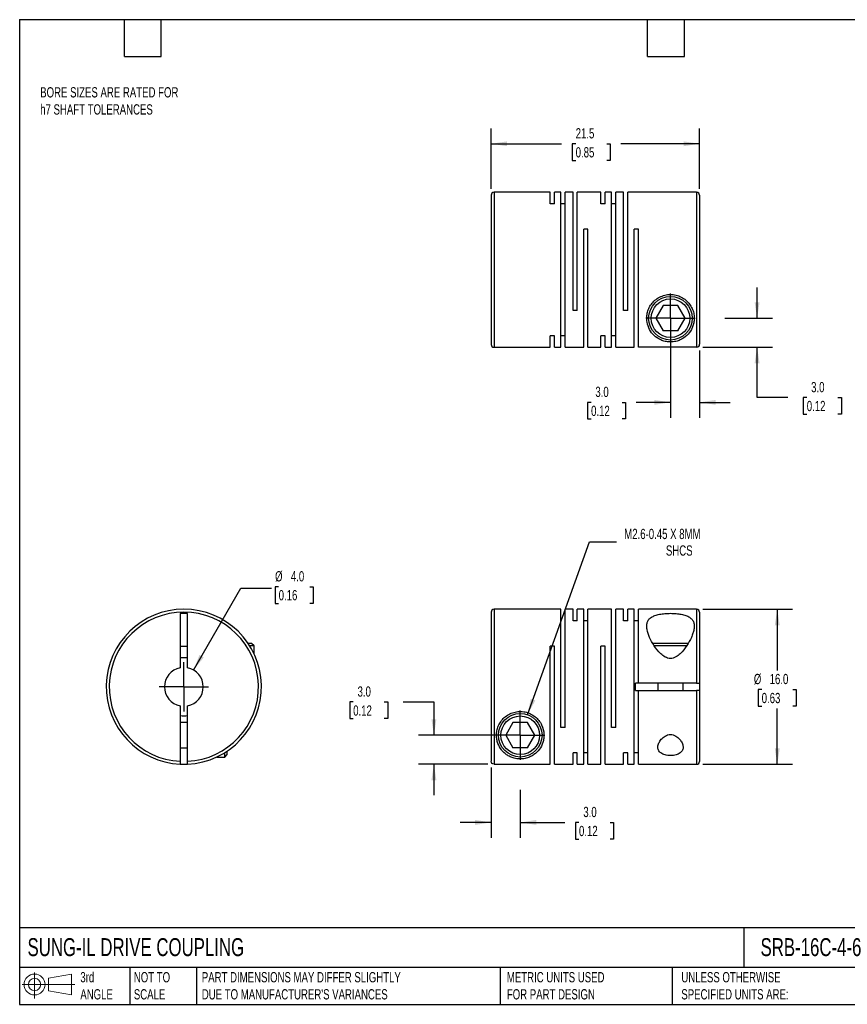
# Model space of a CAD drawing. Header units: millimetres. Extents: x 3 to 137, y 3 to 105.
# Tile 1 of 2: x 3 to 89, y 3 to 105. Entities that reach past the tile are written whole.
import ezdxf

# ---------------------------------------------------------------- set-up
doc = ezdxf.new("R2010")
doc.units = ezdxf.units.MM
doc.header["$LTSCALE"] = 0.5
doc.linetypes.add('SLD-Center', pattern=[19.05, 15.24, -1.27, 1.27, -1.27])
doc.linetypes.add('SLD-Solid', pattern=[0])
doc.layers.add('CENTER', color=40, linetype='SLD-Center')
doc.layers.add('SLD-DEFPOINTS', color=7, linetype='Continuous')
doc.layers.add('DIMENSIONS', color=140, linetype='SLD-Solid', lineweight=25)
doc.layers.add('TEXT', color=140, linetype='SLD-Solid', lineweight=25)
doc.styles.add('SLDTEXTSTYLE0', font='TXT', dxfattribs={"width": 0.7})
doc.dimstyles.new('SLDDIMSTYLE0', dxfattribs={"dimtxt": 1.079004, "dimasz": 1.651, "dimexe": 0, "dimexo": 0.0625, "dimgap": 0.269751, "dimtad": 0, "dimtih": 1, "dimtoh": 1, "dimdec": 1, "dimrnd": 1e-09, "dimzin": 4, "dimdsep": 46, "dimtxsty": 'SLDTEXTSTYLE0', "dimsah": 1, "dimcen": 0.09, "dimadec": 0, "dimazin": 1, "dimtfac": 1, "dimtdec": 1, "dimtmove": 0, "dimatfit": 0, "dimfxl": 0, "dimfrac": 2, "dimtolj": 1, "dimtzin": 12, "dimarcsym": 0})
doc.dimstyles.new('SLDDIMSTYLE1', dxfattribs={"dimtxt": 1.079004, "dimasz": 1.651, "dimexe": 0, "dimexo": 0.0625, "dimgap": 0.269751, "dimtad": 0, "dimtih": 1, "dimtoh": 1, "dimdec": 1, "dimrnd": 1e-09, "dimzin": 4, "dimdsep": 46, "dimtxsty": 'SLDTEXTSTYLE0', "dimsah": 1, "dimcen": 0.09, "dimadec": 0, "dimazin": 1, "dimtfac": 1, "dimtdec": 1, "dimtofl": 0, "dimtmove": 0, "dimatfit": 3, "dimfxl": 0, "dimfrac": 2, "dimtolj": 1, "dimtzin": 12, "dimarcsym": 0})
doc.dimstyles.new('SLDDIMSTYLE2', dxfattribs={"dimtxt": 1.079004, "dimasz": 1.651, "dimexe": 0, "dimexo": 0.0625, "dimgap": 0.269751, "dimtad": 0, "dimtih": 1, "dimtoh": 1, "dimdec": 1, "dimrnd": 1e-09, "dimzin": 12, "dimdsep": 46, "dimtxsty": 'SLDTEXTSTYLE0', "dimsah": 1, "dimcen": 0, "dimadec": 0, "dimazin": 3, "dimtfac": 1, "dimtdec": 1, "dimtofl": 0, "dimtmove": 0, "dimatfit": 3, "dimfxl": 0, "dimfrac": 2, "dimtolj": 1, "dimtzin": 12, "dimarcsym": 0})
doc.dimstyles.new('SLDDIMSTYLE3', dxfattribs={"dimtxt": 1.079004, "dimasz": 1.651, "dimexe": 0, "dimexo": 0.0625, "dimgap": 0.269751, "dimtad": 0, "dimtih": 1, "dimtoh": 1, "dimdec": 1, "dimrnd": 1e-09, "dimzin": 4, "dimdsep": 46, "dimtxsty": 'SLDTEXTSTYLE0', "dimsah": 1, "dimcen": 0, "dimadec": 0, "dimazin": 1, "dimtfac": 1, "dimtdec": 1, "dimtofl": 0, "dimtmove": 0, "dimatfit": 3, "dimfxl": 0, "dimfrac": 2, "dimtolj": 1, "dimtzin": 12, "dimarcsym": 0})
doc.dimstyles.new('SLDDIMSTYLE4', dxfattribs={"dimtxt": 1.079004, "dimasz": 1.651, "dimexe": 0, "dimexo": 0.0625, "dimgap": 0.269751, "dimtad": 0, "dimtih": 1, "dimtoh": 1, "dimdec": 1, "dimrnd": 1e-09, "dimzin": 12, "dimdsep": 46, "dimtxsty": 'SLDTEXTSTYLE0', "dimsah": 1, "dimcen": 0.09, "dimadec": 0, "dimazin": 3, "dimtfac": 1, "dimtdec": 1, "dimtofl": 0, "dimtmove": 0, "dimatfit": 3, "dimfxl": 0, "dimfrac": 2, "dimtolj": 1, "dimtzin": 12, "dimarcsym": 0})

# ---------------------------------------------------------------- blocks, each defined once
blk = doc.blocks.new('Block11')
at = {"color": 7, "linetype": 'SLD-Solid', "lineweight": 18}
for p, q in [((1.29, 2.66), (1.29, 0)), ((2.74, 2.08), (5.09, 2.52)), ((2.74, 0.8), (2.74, 2.08)), ((5.09, 2.52), (5.09, 0.37)), ((0, 1.44), (5.44, 1.44)), ((2.74, 0.8), (5.09, 0.37))]:
    blk.add_line(p, q, dxfattribs=at)
for radius in [1.08, 0.643]:
    blk.add_circle((1.29, 1.44), radius, dxfattribs=at)
blk = doc.blocks.new('Block12')
at = {"layer": 'SLD-DEFPOINTS'}
blk.add_blockref('Block11', (0, 0), dxfattribs=at)
blk = doc.blocks.new('_D')
at = {"layer": 'DIMENSIONS'}
for p, q in [((51.81, 27.61), (51.81, 20.36)), ((54.81, 25.31), (54.81, 20.36)), ((51.81, 21.94), (48.63, 21.94)), ((54.81, 21.94), (59.41, 21.94)), ((60.87, 21.94), (60.51, 21.94)), ((60.51, 21.94), (60.51, 20.23)), ((64.08, 21.94), (64.44, 21.94)), ((64.44, 21.94), (64.44, 20.23)), ((60.51, 20.23), (60.87, 20.23)), ((64.44, 20.23), (64.08, 20.23))]:
    blk.add_line(p, q, dxfattribs=at)
for points in [[(51.81, 21.94), (50.16, 22.2), (50.16, 21.69)], [(54.81, 21.94), (56.46, 21.69), (56.46, 22.2)]]:
    blk.add_solid(points, dxfattribs=at)
at = {"layer": 'DIMENSIONS', "char_height": 1.058, "attachment_point": 1, "style": 'SLDTEXTSTYLE0'}
for s, insert in [('3.0', (61.32, 23.55)), ('0.12', (60.87, 21.59))]:
    blk.add_mtext(s, dxfattribs=dict(at, insert=insert))
blk = doc.blocks.new('_D_1')
at = {"layer": 'DIMENSIONS'}
for p, q in [((37.58, 34.37), (37.22, 34.37)), ((37.22, 34.37), (37.22, 32.65)), ((40.78, 34.37), (41.15, 34.37)), ((41.15, 34.37), (41.15, 32.65)), ((42.73, 34.37), (45.91, 34.37)), ((45.91, 34.37), (45.91, 30.94)), ((37.22, 32.65), (37.58, 32.65)), ((41.15, 32.65), (40.78, 32.65)), ((54.17, 30.94), (44.32, 30.94)), ((51.47, 27.95), (44.32, 27.95)), ((45.91, 27.95), (45.91, 24.77))]:
    blk.add_line(p, q, dxfattribs=at)
for points in [[(45.91, 30.94), (46.16, 32.59), (45.65, 32.59)], [(45.91, 27.95), (45.65, 26.3), (46.16, 26.3)]]:
    blk.add_solid(points, dxfattribs=at)
at = {"layer": 'DIMENSIONS', "char_height": 1.058, "attachment_point": 1, "style": 'SLDTEXTSTYLE0'}
for s, insert in [('3.0', (38.03, 35.98)), ('0.12', (37.58, 34.02))]:
    blk.add_mtext(s, dxfattribs=dict(at, insert=insert))
blk = doc.blocks.new('_D_2')
at = {"layer": 'DIMENSIONS'}
for p, q in [((73.64, 43.94), (82.91, 43.94)), ((81.33, 43.94), (81.33, 37.62)), ((79.72, 35.66), (79.36, 35.66)), ((79.36, 35.66), (79.36, 33.95)), ((82.93, 35.66), (83.29, 35.66)), ((83.29, 35.66), (83.29, 33.95)), ((79.36, 33.95), (79.72, 33.95)), ((81.33, 27.94), (81.33, 33.71)), ((83.29, 33.95), (82.93, 33.95)), ((73.64, 27.94), (82.91, 27.94))]:
    blk.add_line(p, q, dxfattribs=at)
for points in [[(81.33, 43.94), (81.07, 42.29), (81.58, 42.29)], [(81.33, 27.94), (81.58, 29.59), (81.07, 29.59)]]:
    blk.add_solid(points, dxfattribs=at)
at = {"layer": 'DIMENSIONS', "char_height": 1.058, "attachment_point": 1, "style": 'SLDTEXTSTYLE0'}
for s, insert in [('%%c', (78.91, 37.27)), ('16.0', (80.54, 37.27)), ('0.63', (79.72, 35.31))]:
    blk.add_mtext(s, dxfattribs=dict(at, insert=insert))
blk = doc.blocks.new('_D_3')
at = {"layer": 'DIMENSIONS'}
for p, q in [((55.57, 33.06), (61.96, 50.88)), ((61.96, 50.88), (64.74, 50.88))]:
    blk.add_line(p, q, dxfattribs=at)
blk.add_solid([(55.57, 33.06), (56.37, 34.53), (55.89, 34.7)], dxfattribs=at)
at = {"layer": 'DIMENSIONS', "attachment_point": 1, "style": 'SLDTEXTSTYLE0'}
for s, insert, char_height in [('M2.6-0.45 X 8MM', (65.54, 52.24), 1.0583), ('SHCS', (69.84, 50.53), 1.058)]:
    blk.add_mtext(s, dxfattribs=dict(at, insert=insert, char_height=char_height))
blk = doc.blocks.new('SW_CENTERMARKSYMBOL_0')
at = {"layer": 'CENTER', "color": 0}
for q in [(0, 2.54), (-2.54, 0), (0, -2.54), (2.54, 0)]:
    blk.add_line((0, 0), q, dxfattribs=at)
blk = doc.blocks.new('_D_5')
at = {"layer": 'DIMENSIONS'}
for p, q in [((79.25, 73.97), (79.25, 77.15)), ((75.93, 73.97), (80.84, 73.97)), ((73.64, 70.98), (80.84, 70.98)), ((79.25, 65.79), (79.25, 70.98)), ((82.42, 65.79), (79.25, 65.79)), ((84.37, 65.79), (84.01, 65.79)), ((84.01, 65.79), (84.01, 64.07)), ((87.58, 65.79), (87.94, 65.79)), ((87.94, 65.79), (87.94, 64.07)), ((84.01, 64.07), (84.37, 64.07)), ((87.94, 64.07), (87.58, 64.07))]:
    blk.add_line(p, q, dxfattribs=at)
for points in [[(79.25, 73.97), (79.5, 75.62), (78.99, 75.62)], [(79.25, 70.98), (78.99, 69.33), (79.5, 69.33)]]:
    blk.add_solid(points, dxfattribs=at)
at = {"layer": 'DIMENSIONS', "char_height": 1.058, "attachment_point": 1, "style": 'SLDTEXTSTYLE0'}
for s, insert in [('3.0', (84.82, 67.39)), ('0.12', (84.37, 65.44))]:
    blk.add_mtext(s, dxfattribs=dict(at, insert=insert))
blk = doc.blocks.new('_D_6')
at = {"layer": 'DIMENSIONS'}
for p, q in [((70.31, 73.34), (70.31, 63.7)), ((73.31, 70.64), (73.31, 63.7)), ((62.12, 65.29), (61.75, 65.29)), ((61.75, 65.29), (61.75, 63.58)), ((65.32, 65.29), (65.68, 65.29)), ((65.68, 65.29), (65.68, 63.58)), ((70.31, 65.29), (66.78, 65.29)), ((73.31, 65.29), (76.48, 65.29)), ((61.75, 63.58), (62.12, 63.58)), ((65.68, 63.58), (65.32, 63.58))]:
    blk.add_line(p, q, dxfattribs=at)
for points in [[(70.31, 65.29), (68.66, 65.54), (68.66, 65.04)], [(73.31, 65.29), (74.96, 65.04), (74.96, 65.54)]]:
    blk.add_solid(points, dxfattribs=at)
at = {"layer": 'DIMENSIONS', "char_height": 1.058, "attachment_point": 1, "style": 'SLDTEXTSTYLE0'}
for s, insert in [('3.0', (62.56, 66.9)), ('0.12', (62.12, 64.94))]:
    blk.add_mtext(s, dxfattribs=dict(at, insert=insert))
blk = doc.blocks.new('_D_7')
at = {"layer": 'DIMENSIONS'}
for p, q in [((51.81, 87.31), (51.81, 93.56)), ((73.31, 87.31), (73.31, 93.56)), ((51.81, 91.97), (59.07, 91.97)), ((60.53, 91.97), (60.17, 91.97)), ((60.17, 91.97), (60.17, 90.26)), ((63.74, 91.97), (64.1, 91.97)), ((64.1, 91.97), (64.1, 90.26)), ((73.31, 91.97), (65.2, 91.97)), ((60.17, 90.26), (60.53, 90.26)), ((64.1, 90.26), (63.74, 90.26))]:
    blk.add_line(p, q, dxfattribs=at)
for points in [[(51.81, 91.97), (53.46, 91.72), (53.46, 92.22)], [(73.31, 91.97), (71.66, 92.22), (71.66, 91.72)]]:
    blk.add_solid(points, dxfattribs=at)
at = {"layer": 'DIMENSIONS', "char_height": 1.058, "attachment_point": 1, "style": 'SLDTEXTSTYLE0'}
for s, insert in [('21.5', (60.53, 93.58)), ('0.85', (60.53, 91.62))]:
    blk.add_mtext(s, dxfattribs=dict(at, insert=insert))
blk = doc.blocks.new('SW_CENTERMARKSYMBOL_2')
at = {"layer": 'CENTER', "color": 0}
for q in [(0, 2.54), (-2.54, 0), (0, -2.54), (2.54, 0)]:
    blk.add_line((0, 0), q, dxfattribs=at)
blk = doc.blocks.new('_D_8')
at = {"layer": 'DIMENSIONS'}
for p, q in [((21.11, 37.67), (25.99, 46.11)), ((25.99, 46.11), (29.16, 46.11)), ((29.89, 46.27), (29.53, 46.27)), ((29.53, 46.27), (29.53, 44.55)), ((33.1, 46.27), (33.46, 46.27)), ((33.46, 46.27), (33.46, 44.55)), ((29.53, 44.55), (29.89, 44.55)), ((33.46, 44.55), (33.1, 44.55))]:
    blk.add_line(p, q, dxfattribs=at)
blk.add_solid([(21.11, 37.67), (22.16, 38.97), (21.72, 39.23)], dxfattribs=at)
at = {"layer": 'DIMENSIONS', "char_height": 1.058, "attachment_point": 1, "style": 'SLDTEXTSTYLE0'}
for s, insert in [('%%c', (29.52, 47.87)), ('4.0', (31.15, 47.87)), ('0.16', (29.89, 45.92))]:
    blk.add_mtext(s, dxfattribs=dict(at, insert=insert))
blk = doc.blocks.new('SW_CENTERMARKSYMBOL_3')
at = {"layer": 'CENTER', "color": 0}
for q in [(0, 2.54), (-2.54, 0), (0, -2.54), (2.54, 0)]:
    blk.add_line((0, 0), q, dxfattribs=at)

msp = doc.modelspace()

# ---------------------------------------------------------------- linework, layer by layer
for p, q in [((51.81, 86.67), (51.81, 71.27)), ((57.91, 86.97), (52.11, 86.97)), ((52.11, 86.97), (52.11, 70.97)), ((57.91, 85.78), (57.91, 86.97)), ((59.01, 86.97), (58.35, 86.97)), ((58.35, 85.78), (58.35, 86.97)), ((59.01, 70.97), (59.01, 86.97)), ((60.26, 86.97), (59.45, 86.97)), ((59.45, 70.97), (59.45, 86.97)), ((60.26, 74.77), (60.26, 86.97)), ((63.12, 86.97), (60.7, 86.97)), ((60.7, 74.77), (60.7, 86.97)), ((63.12, 85.78), (63.12, 86.97)), ((64.22, 86.97), (63.56, 86.97)), ((63.56, 85.78), (63.56, 86.97)), ((64.22, 70.97), (64.22, 86.97)), ((65.47, 86.97), (64.66, 86.97)), ((64.66, 70.97), (64.66, 86.97)), ((65.47, 74.77), (65.47, 86.97)), ((73.01, 86.97), (65.91, 86.97)), ((65.91, 74.77), (65.91, 86.97)), ((73.01, 86.97), (73.01, 70.98)), ((73.31, 86.67), (73.31, 71.28)), ((58.35, 85.78), (57.91, 85.78)), ((59.45, 85.78), (59.01, 85.78)), ((63.56, 85.78), (63.12, 85.78)), ((64.66, 85.78), (64.22, 85.78)), ((61.8, 83.17), (61.36, 83.17)), ((61.36, 70.97), (61.36, 83.17)), ((61.8, 70.97), (61.8, 83.17)), ((67.01, 83.17), (66.57, 83.17)), ((66.57, 70.97), (66.57, 83.17)), ((67.01, 70.98), (67.01, 83.17)), ((69.56, 75.27), (68.81, 73.97)), ((71.06, 75.27), (69.56, 75.27)), ((71.81, 73.97), (71.06, 75.27)), ((60.7, 74.77), (60.26, 74.77)), ((65.91, 74.77), (65.47, 74.77)), ((68.81, 73.97), (69.56, 72.67)), ((71.06, 72.67), (71.81, 73.97)), ((58.35, 72.16), (57.91, 72.16)), ((57.91, 70.97), (57.91, 72.16)), ((58.35, 70.97), (58.35, 72.16)), ((59.45, 72.16), (59.01, 72.16)), ((63.56, 72.16), (63.12, 72.16)), ((63.12, 70.97), (63.12, 72.16)), ((63.56, 70.97), (63.56, 72.16)), ((64.66, 72.16), (64.22, 72.16)), ((71.06, 72.67), (69.56, 72.67)), ((52.11, 70.97), (57.91, 70.97)), ((58.35, 70.97), (59.01, 70.97)), ((59.45, 70.97), (61.36, 70.97)), ((61.8, 70.97), (63.12, 70.97)), ((63.56, 70.97), (64.22, 70.97)), ((64.66, 70.97), (66.57, 70.97)), ((73.01, 70.98), (67.01, 70.98)), ((59.01, 43.94), (52.11, 43.94)), ((52.11, 43.94), (52.11, 27.95)), ((59.01, 31.74), (59.01, 43.94)), ((60.26, 43.94), (59.45, 43.94)), ((59.45, 31.74), (59.45, 43.94)), ((60.26, 42.75), (60.26, 43.94)), ((61.36, 43.94), (60.7, 43.94)), ((60.7, 42.75), (60.7, 43.94)), ((61.36, 27.94), (61.36, 43.94)), ((64.22, 43.94), (61.8, 43.94)), ((61.8, 27.94), (61.8, 43.94)), ((64.22, 31.74), (64.22, 43.94)), ((65.47, 43.94), (64.66, 43.94)), ((64.66, 31.74), (64.66, 43.94)), ((65.47, 42.75), (65.47, 43.94)), ((66.57, 43.94), (65.91, 43.94)), ((65.91, 42.75), (65.91, 43.94)), ((66.57, 27.94), (66.57, 43.94)), ((73.01, 43.94), (67.01, 43.94)), ((67.01, 36.31), (67.01, 43.94)), ((73.01, 43.94), (73.01, 36.31)), ((20.49, 43.49), (19.74, 43.49)), ((19.74, 43.49), (19.74, 37.9)), ((20.49, 37.9), (20.49, 43.49)), ((51.81, 43.64), (51.81, 28.25)), ((60.7, 42.75), (60.26, 42.75)), ((61.8, 42.75), (61.36, 42.75)), ((65.91, 42.75), (65.47, 42.75)), ((67.01, 42.75), (66.57, 42.75)), ((73.31, 43.64), (73.31, 36.31)), ((19.74, 40.14), (20.49, 40.14)), ((27.1, 40.42), (26.74, 40.42)), ((27.36, 40.16), (26.91, 40.16)), ((27.36, 40.16), (27.1, 40.42)), ((27.36, 39.32), (27.36, 40.16)), ((58.35, 40.14), (57.91, 40.14)), ((57.91, 27.95), (57.91, 40.14)), ((58.35, 27.94), (58.35, 40.14)), ((63.56, 40.14), (63.12, 40.14)), ((63.12, 27.94), (63.12, 40.14)), ((63.56, 27.94), (63.56, 40.14)), ((70.31, 40.42), (68.47, 40.42)), ((70.31, 40.16), (68.64, 40.16)), ((72.15, 40.42), (70.31, 40.42)), ((71.97, 40.16), (70.31, 40.16)), ((66.71, 35.56), (66.71, 36.31)), ((67.01, 36.31), (66.71, 36.31)), ((66.71, 35.56), (67.01, 35.56)), ((73.01, 36.31), (67.01, 36.31)), ((67.01, 27.94), (67.01, 35.56)), ((67.01, 35.56), (73.01, 35.56)), ((69.01, 36.31), (69.01, 35.56)), ((71.61, 35.56), (71.61, 36.31)), ((73.01, 35.56), (73.01, 27.94)), ((73.31, 36.31), (73.31, 35.56)), ((73.31, 35.56), (73.31, 28.24)), ((19.74, 33.97), (19.74, 28.25)), ((20.49, 28.25), (20.49, 33.97)), ((20.49, 32.24), (19.74, 32.24)), ((54.06, 32.24), (53.31, 30.94)), ((55.56, 32.24), (54.06, 32.24)), ((56.31, 30.94), (55.56, 32.24)), ((59.45, 31.74), (59.01, 31.74)), ((64.66, 31.74), (64.22, 31.74)), ((53.31, 30.94), (54.06, 29.64)), ((55.56, 29.64), (56.31, 30.94)), ((19.74, 29.64), (20.49, 29.64)), ((55.56, 29.64), (54.06, 29.64)), ((23.5, 28.69), (24.33, 28.69)), ((24.33, 28.69), (24.33, 29.14)), ((24.33, 28.69), (24.59, 28.95)), ((24.59, 28.95), (24.59, 29.31)), ((60.7, 29.13), (60.26, 29.13)), ((60.26, 27.94), (60.26, 29.13)), ((60.7, 27.94), (60.7, 29.13)), ((61.8, 29.13), (61.36, 29.13)), ((65.91, 29.13), (65.47, 29.13)), ((65.47, 27.94), (65.47, 29.13)), ((65.91, 27.94), (65.91, 29.13)), ((67.01, 29.13), (66.57, 29.13)), ((52.11, 27.95), (57.91, 27.95)), ((58.35, 27.94), (60.26, 27.94)), ((60.7, 27.94), (61.36, 27.94)), ((61.8, 27.94), (63.12, 27.94)), ((63.56, 27.94), (65.47, 27.94)), ((65.91, 27.94), (66.57, 27.94)), ((67.01, 27.94), (73.01, 27.94))]:
    msp.add_line(p, q)
at = {"flags": 128}
msp.add_lwpolyline([(19.74, 27.95), (20.11, 27.94), (20.49, 27.95)], dxfattribs=at)
for centre, radius in [((70.31, 73.97), 2.25), ((70.31, 73.97), 1.99), ((54.81, 30.94), 2.25), ((54.81, 30.94), 1.99)]:
    msp.add_circle(centre, radius)
for centre, radius, start, end in [((52.11, 86.67), 0.3, 90, 180), ((73.01, 86.67), 0.3, 0, 90), ((52.11, 71.27), 0.3, 180, 270), ((20.11, 35.94), 8, 272.6867, 267.3133), ((52.11, 43.64), 0.3, 90, 180), ((73.01, 43.64), 0.3, 0, 90), ((20.11, 35.94), 7.7, 272.7915, 267.2085), ((20.11, 35.94), 3, 82.8192, 97.1808), ((20.11, 35.94), 2, 100.8069, 259.1931), ((20.11, 35.94), 2, 280.8069, 79.1931), ((20.11, 35.94), 3, 262.8192, 277.1808), ((73.01, 28.24), 0.3, 270, 0)]:
    msp.add_arc(centre, radius, start, end)
for points, knots in [([(70.31, 71.52), (70.51, 71.52), (70.7, 71.55), (71.03, 71.62), (71.18, 71.67), (71.58, 71.86), (71.8, 72.01), (72.18, 72.37), (72.34, 72.57), (72.53, 72.92), (72.58, 73.05), (72.67, 73.31), (72.71, 73.44), (72.75, 73.73), (72.76, 73.88), (72.75, 74.18), (72.74, 74.34), (72.67, 74.66), (72.61, 74.82), (72.47, 75.13), (72.38, 75.29), (72.17, 75.58), (72.04, 75.71), (71.75, 75.96), (71.59, 76.07), (71.25, 76.24), (71.07, 76.31), (70.69, 76.4), (70.5, 76.42), (70.11, 76.42), (69.91, 76.4), (69.54, 76.3), (69.35, 76.23), (69.01, 76.06), (68.85, 75.95), (68.57, 75.71), (68.45, 75.57), (68.23, 75.28), (68.14, 75.13), (68, 74.81), (67.95, 74.65), (67.88, 74.33), (67.86, 74.18), (67.86, 73.87), (67.87, 73.72), (67.94, 73.3), (68.03, 73.04), (68.28, 72.57), (68.44, 72.36), (68.82, 72.01), (69.04, 71.85), (69.44, 71.67), (69.59, 71.62), (69.92, 71.55), (70.11, 71.52), (70.31, 71.52)], [0, 0, 0, 0, 0.03125, 0.03125, 0.0625, 0.0625, 0.125, 0.125, 0.1875, 0.1875, 0.21875, 0.21875, 0.25, 0.25, 0.28125, 0.28125, 0.3125, 0.3125, 0.34375, 0.34375, 0.375, 0.375, 0.40625, 0.40625, 0.4375, 0.4375, 0.46875, 0.46875, 0.5, 0.5, 0.53125, 0.53125, 0.5625, 0.5625, 0.59375, 0.59375, 0.625, 0.625, 0.65625, 0.65625, 0.6875, 0.6875, 0.71875, 0.71875, 0.75, 0.75, 0.8125, 0.8125, 0.875, 0.875, 0.9375, 0.9375, 0.96875, 0.96875, 1, 1, 1, 1]), ([(73.01, 70.98), (73.09, 70.98), (73.17, 71.01), (73.28, 71.12), (73.31, 71.2), (73.31, 71.28)], [0, 0, 0, 0, 0.5, 0.5, 1, 1, 1, 1]), ([(70.31, 38.85), (70.51, 38.85), (70.7, 38.92), (71.03, 39.11), (71.18, 39.22), (71.58, 39.61), (71.8, 39.9), (72.18, 40.47), (72.34, 40.75), (72.53, 41.18), (72.58, 41.32), (72.67, 41.59), (72.71, 41.73), (72.75, 41.98), (72.76, 42.11), (72.75, 42.35), (72.74, 42.47), (72.67, 42.68), (72.61, 42.78), (72.47, 42.96), (72.38, 43.04), (72.17, 43.19), (72.04, 43.25), (71.75, 43.35), (71.59, 43.39), (71.25, 43.46), (71.07, 43.48), (70.69, 43.51), (70.5, 43.52), (70.11, 43.52), (69.91, 43.51), (69.54, 43.48), (69.35, 43.46), (69.01, 43.39), (68.85, 43.35), (68.57, 43.24), (68.45, 43.18), (68.23, 43.04), (68.14, 42.96), (68, 42.78), (67.95, 42.68), (67.88, 42.46), (67.86, 42.35), (67.86, 42.11), (67.87, 41.98), (67.94, 41.59), (68.03, 41.32), (68.28, 40.75), (68.44, 40.46), (68.82, 39.89), (69.04, 39.61), (69.44, 39.22), (69.59, 39.1), (69.92, 38.92), (70.11, 38.85), (70.31, 38.85)], [0, 0, 0, 0, 0.03125, 0.03125, 0.0625, 0.0625, 0.125, 0.125, 0.1875, 0.1875, 0.21875, 0.21875, 0.25, 0.25, 0.28125, 0.28125, 0.3125, 0.3125, 0.34375, 0.34375, 0.375, 0.375, 0.40625, 0.40625, 0.4375, 0.4375, 0.46875, 0.46875, 0.5, 0.5, 0.53125, 0.53125, 0.5625, 0.5625, 0.59375, 0.59375, 0.625, 0.625, 0.65625, 0.65625, 0.6875, 0.6875, 0.71875, 0.71875, 0.75, 0.75, 0.8125, 0.8125, 0.875, 0.875, 0.9375, 0.9375, 0.96875, 0.96875, 1, 1, 1, 1]), ([(73.01, 36.31), (73.09, 36.31), (73.17, 36.31), (73.28, 36.31), (73.31, 36.31), (73.31, 36.31)], [0, 0, 0, 0, 0.5, 0.5, 1, 1, 1, 1]), ([(73.31, 35.56), (73.31, 35.56), (73.28, 35.56), (73.17, 35.56), (73.09, 35.56), (73.01, 35.56)], [0, 0, 0, 0, 0.5, 0.5, 1, 1, 1, 1]), ([(52.36, 30.94), (52.36, 30.79), (52.37, 30.64), (52.43, 30.36), (52.46, 30.22), (52.61, 29.83), (52.74, 29.61), (52.98, 29.3), (53.07, 29.21), (53.27, 29.03), (53.37, 28.95), (53.6, 28.8), (53.73, 28.74), (53.93, 28.65), (54.01, 28.62), (54.16, 28.58), (54.24, 28.55), (54.42, 28.52), (54.51, 28.51), (54.7, 28.49), (54.8, 28.49), (55.09, 28.5), (55.28, 28.53), (55.6, 28.61), (55.74, 28.67), (56, 28.79), (56.12, 28.86), (56.45, 29.1), (56.63, 29.28), (56.94, 29.7), (57.06, 29.94), (57.19, 30.33), (57.22, 30.47), (57.26, 30.76), (57.26, 30.91), (57.24, 31.37), (57.16, 31.7), (56.94, 32.16), (56.84, 32.32), (56.62, 32.6), (56.48, 32.74), (56.19, 32.97), (56.03, 33.07), (55.68, 33.24), (55.5, 33.3), (55.12, 33.38), (54.92, 33.39), (54.53, 33.38), (54.34, 33.35), (53.96, 33.25), (53.79, 33.17), (53.45, 32.99), (53.3, 32.88), (53.02, 32.63), (52.9, 32.49), (52.7, 32.19), (52.61, 32.04), (52.48, 31.72), (52.43, 31.56), (52.37, 31.25), (52.36, 31.09), (52.36, 30.94)], [0, 0, 0, 0, 0.03125, 0.03125, 0.0625, 0.0625, 0.125, 0.125, 0.15625, 0.15625, 0.1875, 0.1875, 0.21875, 0.21875, 0.234375, 0.234375, 0.25, 0.25, 0.265625, 0.265625, 0.28125, 0.28125, 0.3125, 0.3125, 0.34375, 0.34375, 0.375, 0.375, 0.4375, 0.4375, 0.5, 0.5, 0.53125, 0.53125, 0.5625, 0.5625, 0.625, 0.625, 0.65625, 0.65625, 0.6875, 0.6875, 0.71875, 0.71875, 0.75, 0.75, 0.78125, 0.78125, 0.8125, 0.8125, 0.84375, 0.84375, 0.875, 0.875, 0.90625, 0.90625, 0.9375, 0.9375, 0.96875, 0.96875, 1, 1, 1, 1]), ([(70.31, 31.01), (70.11, 31.01), (69.92, 30.95), (69.6, 30.77), (69.47, 30.65), (69.26, 30.4), (69.17, 30.27), (69.06, 30.02), (69.02, 29.88), (69, 29.64), (69.02, 29.51), (69.12, 29.29), (69.2, 29.19), (69.43, 29.03), (69.58, 28.96), (69.92, 28.87), (70.12, 28.85), (70.51, 28.85), (70.71, 28.87), (70.97, 28.94), (71.05, 28.97), (71.19, 29.03), (71.26, 29.07), (71.43, 29.2), (71.51, 29.3), (71.6, 29.52), (71.62, 29.64), (71.6, 29.89), (71.56, 30.02), (71.44, 30.28), (71.36, 30.41), (71.2, 30.59), (71.14, 30.65), (71.01, 30.76), (70.94, 30.81), (70.7, 30.95), (70.51, 31.01), (70.31, 31.01)], [0, 0, 0, 0, 0.0625, 0.0625, 0.125, 0.125, 0.1875, 0.1875, 0.25, 0.25, 0.3125, 0.3125, 0.375, 0.375, 0.4375, 0.4375, 0.5, 0.5, 0.5625, 0.5625, 0.59375, 0.59375, 0.625, 0.625, 0.6875, 0.6875, 0.75, 0.75, 0.8125, 0.8125, 0.875, 0.875, 0.90625, 0.90625, 0.9375, 0.9375, 1, 1, 1, 1]), ([(19.74, 28.25), (19.74, 28.17), (19.74, 28.09), (19.74, 27.98), (19.74, 27.95), (19.74, 27.95)], [0, 0, 0, 0, 0.5, 0.5, 1, 1, 1, 1]), ([(20.49, 27.95), (20.49, 27.95), (20.49, 27.98), (20.49, 28.09), (20.49, 28.17), (20.49, 28.25)], [0, 0, 0, 0, 0.5, 0.5, 1, 1, 1, 1]), ([(52.11, 27.95), (52.03, 27.95), (51.95, 27.98), (51.84, 28.09), (51.81, 28.17), (51.81, 28.25)], [0, 0, 0, 0, 0.5, 0.5, 1, 1, 1, 1])]:
    msp.add_open_spline(points, degree=3, knots=knots)
at = {"layer": 'TEXT'}
for p, q in [((3.17, 104.78), (136.52, 104.78)), ((3.17, 104.78), (3.17, 3.17)), ((13.97, 100.97), (13.97, 104.78)), ((17.78, 100.97), (17.78, 104.78)), ((67.94, 100.97), (67.94, 104.78)), ((71.75, 100.97), (71.75, 104.78)), ((13.97, 100.97), (17.78, 100.97)), ((67.94, 100.97), (71.75, 100.97)), ((136.52, 11.06), (3.17, 11.06)), ((77.88, 11.06), (77.88, 6.98)), ((136.52, 6.98), (3.17, 6.98)), ((14.52, 6.98), (14.52, 3.17)), ((21.42, 6.98), (21.42, 3.17)), ((52.74, 6.98), (52.74, 3.17)), ((70.5, 6.98), (70.5, 3.17)), ((3.17, 3.17), (136.52, 3.17))]:
    msp.add_line(p, q, dxfattribs=at)

# ---------------------------------------------------------------- block references
at = {"layer": 'CENTER'}
for name, p in [('SW_CENTERMARKSYMBOL_2', (70.31, 73.97)), ('SW_CENTERMARKSYMBOL_3', (20.11, 35.94)), ('SW_CENTERMARKSYMBOL_0', (54.81, 30.94))]:
    msp.add_blockref(name, p, dxfattribs=at)
at = {"layer": 'SLD-DEFPOINTS'}
msp.add_blockref('Block12', (3.42, 3.78), dxfattribs=at)

# ---------------------------------------------------------------- texts
at = {"layer": 'TEXT', "attachment_point": 1, "style": 'SLDTEXTSTYLE0'}
for s, insert, char_height in [('BORE SIZES ARE RATED FOR^Jh7 SHAFT TOLERANCES', (5.29, 97.81), 1.0583), ('SUNG-IL DRIVE COUPLING', (3.98, 10), 1.8521), ('SRB-16C-4-6', (79.6, 10), 1.8521), ('3rd^JANGLE', (9.43, 6.5), 1.058), ('NOT TO^JSCALE', (14.95, 6.5), 1.0583), ("PART DIMENSIONS MAY DIFFER SLIGHTLY ^JDUE TO MANUFACTURER'S VARIANCES", (21.96, 6.5), 1.0583), ('METRIC UNITS USED ^JFOR PART DESIGN', (53.43, 6.5), 1.0583), ('UNLESS OTHERWISE ^JSPECIFIED UNITS ARE:', (71.43, 6.5), 1.0583)]:
    msp.add_mtext(s, dxfattribs=dict(at, insert=insert, char_height=char_height))

# ---------------------------------------------------------------- dimensions: what is measured, and where the dimension line sits
at = {"layer": 'DIMENSIONS'}
for base, p1, p2, dimstyle, picture, middle in [((51.81, 91.97), (73.31, 86.67), (51.81, 86.67), 'SLDDIMSTYLE4', '_D_7', (62.13, 91.97)), ((54.81, 21.94), (51.81, 28.25), (54.81, 25.95), 'SLDDIMSTYLE0', '_D', (62.47, 21.94))]:
    dim = msp.add_linear_dim(base=base, p1=p1, p2=p2, dimstyle=dimstyle, dxfattribs=at)
    dim.commit()
    dim.dimension.update_dxf_attribs({"geometry": picture, "text_midpoint": middle, "dimtype": 160})
for base, p1, p2, angle, picture, middle in [((79.25, 70.98), (75.3, 73.97), (73.01, 70.98), 90, '_D_5', (79.25, 65.79)), ((70.31, 65.29), (73.31, 71.28), (70.31, 73.97), 0, '_D_6', (63.72, 65.29)), ((45.91, 30.94), (52.11, 27.95), (54.81, 30.94), 90, '_D_1', (45.91, 34.37))]:
    dim = msp.add_linear_dim(base=base, p1=p1, p2=p2, angle=angle, dimstyle='SLDDIMSTYLE0', dxfattribs=at)
    dim.commit()
    dim.dimension.update_dxf_attribs({"geometry": picture, "text_midpoint": middle, "dimtype": 160})
dim = msp.add_diameter_dim_2p(p1=(54.05, 28.82), p2=(55.57, 33.06), text='M2.6-0.45 X 8MM\\PSHCS', dimstyle='SLDDIMSTYLE2', override={"dimpost": '<>'}, dxfattribs=at)
dim.commit()
dim.dimension.update_dxf_attribs({"geometry": '_D_3', "text_midpoint": (71.83, 50.88), "dimtype": 163})
dim = msp.add_diameter_dim_2p(p1=(19.11, 34.21), p2=(21.11, 37.67), dimstyle='SLDDIMSTYLE3', dxfattribs=at)
dim.commit()
dim.dimension.update_dxf_attribs({"geometry": '_D_8', "text_midpoint": (31.49, 46.11), "dimtype": 163})
dim = msp.add_linear_dim(base=(81.33, 27.94), p1=(73.01, 43.94), p2=(73.01, 27.94), angle=90, text='%%c<>', dimstyle='SLDDIMSTYLE1', dxfattribs=at)
dim.commit()
dim.dimension.update_dxf_attribs({"geometry": '_D_2', "text_midpoint": (81.33, 35.66), "dimtype": 160})

doc.saveas('drawing.dxf')
